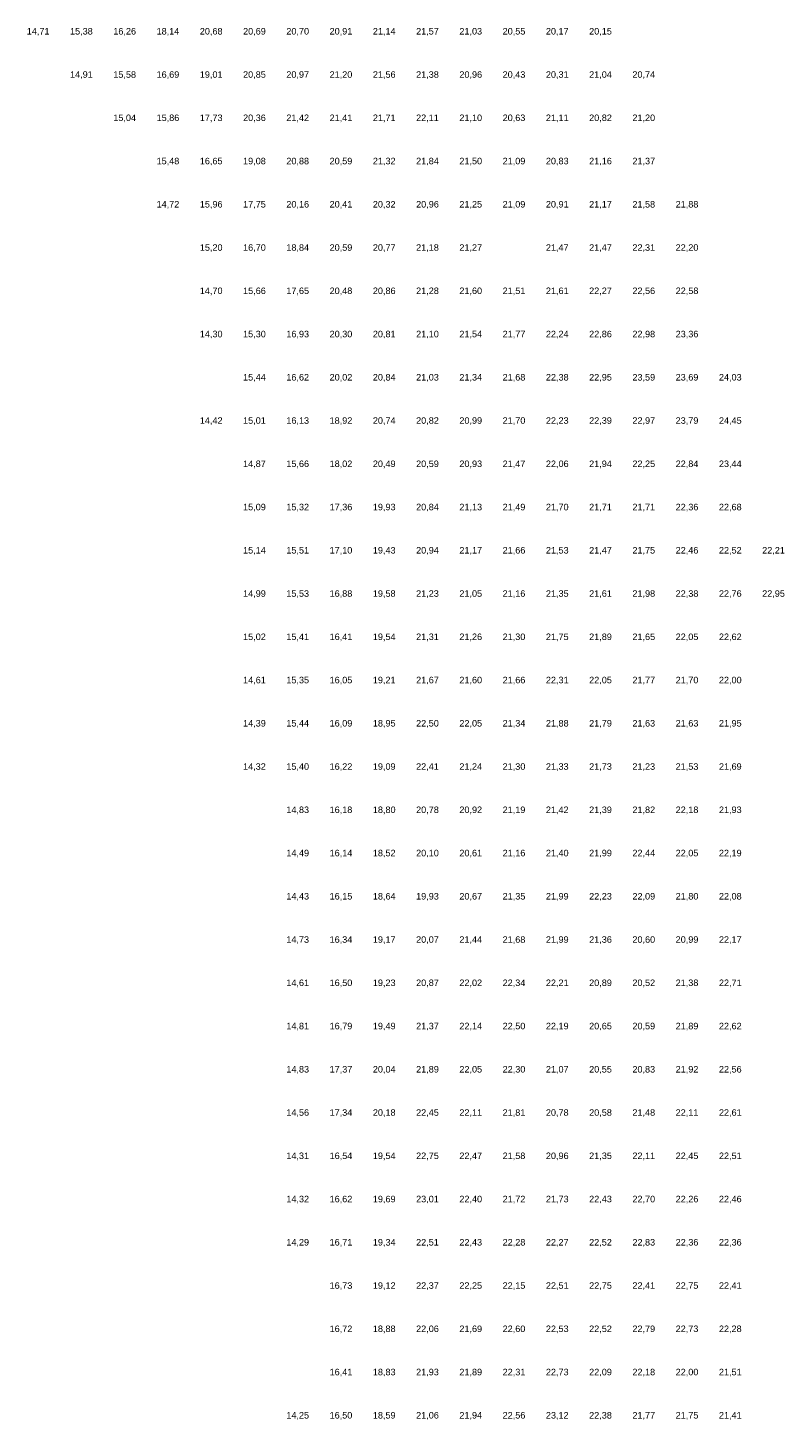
# Model space of a CAD drawing. Extents: x 198243 to 199107, y 361914 to 363516.
# Tile 15 of 17: x 198923 to 199097, y 362714 to 363036. Entities that reach past the tile are written whole.
import ezdxf
from ezdxf.enums import TextEntityAlignment as Align

# ---------------------------------------------------------------- set-up
doc = ezdxf.new("R2010")
doc.units = 0
doc.header["$MEASUREMENT"] = 0
doc.layers.add('rijk_10Anno', color=254, linetype='Continuous')
doc.styles.add('Arial', font='arial.ttf')

msp = doc.modelspace()

# ---------------------------------------------------------------- texts
at = {"layer": 'rijk_10Anno', "color": 254, "style": 'Arial'}
for s, p in [('14,71', (198925, 363033.82)), ('15,38', (198935, 363033.82)), ('16,26', (198945, 363033.82)), ('18,14', (198955, 363033.82)), ('20,68', (198965, 363033.82)), ('20,69', (198975, 363033.82)), ('20,70', (198985, 363033.82)), ('20,91', (198995, 363033.82)), ('21,14', (199005, 363033.82)), ('21,57', (199015, 363033.82)), ('21,03', (199025, 363033.82)), ('20,55', (199035, 363033.82)), ('20,17', (199045, 363033.82)), ('20,15', (199055, 363033.82)), ('14,91', (198935, 363023.82)), ('15,58', (198945, 363023.82)), ('16,69', (198955, 363023.82)), ('19,01', (198965, 363023.82)), ('20,85', (198975, 363023.82)), ('20,97', (198985, 363023.82)), ('21,20', (198995, 363023.82)), ('21,56', (199005, 363023.82)), ('21,38', (199015, 363023.82)), ('20,96', (199025, 363023.82)), ('20,43', (199035, 363023.82)), ('20,31', (199045, 363023.82)), ('21,04', (199055, 363023.82)), ('20,74', (199065, 363023.82)), ('15,04', (198945, 363013.82)), ('15,86', (198955, 363013.82)), ('17,73', (198965, 363013.82)), ('20,36', (198975, 363013.82)), ('21,42', (198985, 363013.82)), ('21,41', (198995, 363013.82)), ('21,71', (199005, 363013.82)), ('22,11', (199015, 363013.82)), ('21,10', (199025, 363013.82)), ('20,63', (199035, 363013.82)), ('21,11', (199045, 363013.82)), ('20,82', (199055, 363013.82)), ('21,20', (199065, 363013.82)), ('15,48', (198955, 363003.82)), ('16,65', (198965, 363003.82)), ('19,08', (198975, 363003.82)), ('20,88', (198985, 363003.82)), ('20,59', (198995, 363003.82)), ('21,32', (199005, 363003.82)), ('21,84', (199015, 363003.82)), ('21,50', (199025, 363003.82)), ('21,09', (199035, 363003.82)), ('20,83', (199045, 363003.82)), ('21,16', (199055, 363003.82)), ('21,37', (199065, 363003.82)), ('14,72', (198955, 362993.82)), ('15,96', (198965, 362993.82)), ('17,75', (198975, 362993.82)), ('20,16', (198985, 362993.82)), ('20,41', (198995, 362993.82)), ('20,32', (199005, 362993.82)), ('20,96', (199015, 362993.82)), ('21,25', (199025, 362993.82)), ('21,09', (199035, 362993.82)), ('20,91', (199045, 362993.82)), ('21,17', (199055, 362993.82)), ('21,58', (199065, 362993.82)), ('21,88', (199075, 362993.82)), ('15,20', (198965, 362983.82)), ('16,70', (198975, 362983.82)), ('18,84', (198985, 362983.82)), ('20,59', (198995, 362983.82)), ('20,77', (199005, 362983.82)), ('21,18', (199015, 362983.82)), ('21,27', (199025, 362983.82)), ('21,47', (199045, 362983.82)), ('21,47', (199055, 362983.82)), ('22,31', (199065, 362983.82)), ('22,20', (199075, 362983.82)), ('14,70', (198965, 362973.82)), ('15,66', (198975, 362973.82)), ('17,65', (198985, 362973.82)), ('20,48', (198995, 362973.82)), ('20,86', (199005, 362973.82)), ('21,28', (199015, 362973.82)), ('21,60', (199025, 362973.82)), ('21,51', (199035, 362973.82)), ('21,61', (199045, 362973.82)), ('22,27', (199055, 362973.82)), ('22,56', (199065, 362973.82)), ('22,58', (199075, 362973.82)), ('14,30', (198965, 362963.82)), ('15,30', (198975, 362963.82)), ('16,93', (198985, 362963.82)), ('20,30', (198995, 362963.82)), ('20,81', (199005, 362963.82)), ('21,10', (199015, 362963.82)), ('21,54', (199025, 362963.82)), ('21,77', (199035, 362963.82)), ('22,24', (199045, 362963.82)), ('22,86', (199055, 362963.82)), ('22,98', (199065, 362963.82)), ('23,36', (199075, 362963.82)), ('15,44', (198975, 362953.82)), ('16,62', (198985, 362953.82)), ('20,02', (198995, 362953.82)), ('20,84', (199005, 362953.82)), ('21,03', (199015, 362953.82)), ('21,34', (199025, 362953.82)), ('21,68', (199035, 362953.82)), ('22,38', (199045, 362953.82)), ('22,95', (199055, 362953.82)), ('23,59', (199065, 362953.82)), ('23,69', (199075, 362953.82)), ('24,03', (199085, 362953.82)), ('14,42', (198965, 362943.82)), ('15,01', (198975, 362943.82)), ('16,13', (198985, 362943.82)), ('18,92', (198995, 362943.82)), ('20,74', (199005, 362943.82)), ('20,82', (199015, 362943.82)), ('20,99', (199025, 362943.82)), ('21,70', (199035, 362943.82)), ('22,23', (199045, 362943.82)), ('22,39', (199055, 362943.82)), ('22,97', (199065, 362943.82)), ('23,79', (199075, 362943.82)), ('24,45', (199085, 362943.82)), ('14,87', (198975, 362933.82)), ('15,66', (198985, 362933.82)), ('18,02', (198995, 362933.82)), ('20,49', (199005, 362933.82)), ('20,59', (199015, 362933.82)), ('20,93', (199025, 362933.82)), ('21,47', (199035, 362933.82)), ('22,06', (199045, 362933.82)), ('21,94', (199055, 362933.82)), ('22,25', (199065, 362933.82)), ('22,84', (199075, 362933.82)), ('23,44', (199085, 362933.82)), ('15,09', (198975, 362923.82)), ('15,32', (198985, 362923.82)), ('17,36', (198995, 362923.82)), ('19,93', (199005, 362923.82)), ('20,84', (199015, 362923.82)), ('21,13', (199025, 362923.82)), ('21,49', (199035, 362923.82)), ('21,70', (199045, 362923.82)), ('21,71', (199055, 362923.82)), ('21,71', (199065, 362923.82)), ('22,36', (199075, 362923.82)), ('22,68', (199085, 362923.82)), ('15,14', (198975, 362913.82)), ('15,51', (198985, 362913.82)), ('17,10', (198995, 362913.82)), ('19,43', (199005, 362913.82)), ('20,94', (199015, 362913.82)), ('21,17', (199025, 362913.82)), ('21,66', (199035, 362913.82)), ('21,53', (199045, 362913.82)), ('21,47', (199055, 362913.82)), ('21,75', (199065, 362913.82)), ('22,46', (199075, 362913.82)), ('22,52', (199085, 362913.82)), ('22,21', (199095, 362913.82)), ('14,99', (198975, 362903.82)), ('15,53', (198985, 362903.82)), ('16,88', (198995, 362903.82)), ('19,58', (199005, 362903.82)), ('21,23', (199015, 362903.82)), ('21,05', (199025, 362903.82)), ('21,16', (199035, 362903.82)), ('21,35', (199045, 362903.82)), ('21,61', (199055, 362903.82)), ('21,98', (199065, 362903.82)), ('22,38', (199075, 362903.82)), ('22,76', (199085, 362903.82)), ('22,95', (199095, 362903.82)), ('15,02', (198975, 362893.82)), ('15,41', (198985, 362893.82)), ('16,41', (198995, 362893.82)), ('19,54', (199005, 362893.82)), ('21,31', (199015, 362893.82)), ('21,26', (199025, 362893.82)), ('21,30', (199035, 362893.82)), ('21,75', (199045, 362893.82)), ('21,89', (199055, 362893.82)), ('21,65', (199065, 362893.82)), ('22,05', (199075, 362893.82)), ('22,62', (199085, 362893.82)), ('14,61', (198975, 362883.82)), ('15,35', (198985, 362883.82)), ('16,05', (198995, 362883.82)), ('19,21', (199005, 362883.82)), ('21,67', (199015, 362883.82)), ('21,60', (199025, 362883.82)), ('21,66', (199035, 362883.82)), ('22,31', (199045, 362883.82)), ('22,05', (199055, 362883.82)), ('21,77', (199065, 362883.82)), ('21,70', (199075, 362883.82)), ('22,00', (199085, 362883.82)), ('14,39', (198975, 362873.82)), ('15,44', (198985, 362873.82)), ('16,09', (198995, 362873.82)), ('18,95', (199005, 362873.82)), ('22,50', (199015, 362873.82)), ('22,05', (199025, 362873.82)), ('21,34', (199035, 362873.82)), ('21,88', (199045, 362873.82)), ('21,79', (199055, 362873.82)), ('21,63', (199065, 362873.82)), ('21,63', (199075, 362873.82)), ('21,95', (199085, 362873.82)), ('14,32', (198975, 362863.82)), ('15,40', (198985, 362863.82)), ('16,22', (198995, 362863.82)), ('19,09', (199005, 362863.82)), ('22,41', (199015, 362863.82)), ('21,24', (199025, 362863.82)), ('21,30', (199035, 362863.82)), ('21,33', (199045, 362863.82)), ('21,73', (199055, 362863.82)), ('21,23', (199065, 362863.82)), ('21,53', (199075, 362863.82)), ('21,69', (199085, 362863.82)), ('14,83', (198985, 362853.82)), ('16,18', (198995, 362853.82)), ('18,80', (199005, 362853.82)), ('20,78', (199015, 362853.82)), ('20,92', (199025, 362853.82)), ('21,19', (199035, 362853.82)), ('21,42', (199045, 362853.82)), ('21,39', (199055, 362853.82)), ('21,82', (199065, 362853.82)), ('22,18', (199075, 362853.82)), ('21,93', (199085, 362853.82)), ('14,49', (198985, 362843.82)), ('16,14', (198995, 362843.82)), ('18,52', (199005, 362843.82)), ('20,10', (199015, 362843.82)), ('20,61', (199025, 362843.82)), ('21,16', (199035, 362843.82)), ('21,40', (199045, 362843.82)), ('21,99', (199055, 362843.82)), ('22,44', (199065, 362843.82)), ('22,05', (199075, 362843.82)), ('22,19', (199085, 362843.82)), ('14,43', (198985, 362833.82)), ('16,15', (198995, 362833.82)), ('18,64', (199005, 362833.82)), ('19,93', (199015, 362833.82)), ('20,67', (199025, 362833.82)), ('21,35', (199035, 362833.82)), ('21,99', (199045, 362833.82)), ('22,23', (199055, 362833.82)), ('22,09', (199065, 362833.82)), ('21,80', (199075, 362833.82)), ('22,08', (199085, 362833.82)), ('14,73', (198985, 362823.82)), ('16,34', (198995, 362823.82)), ('19,17', (199005, 362823.82)), ('20,07', (199015, 362823.82)), ('21,44', (199025, 362823.82)), ('21,68', (199035, 362823.82)), ('21,99', (199045, 362823.82)), ('21,36', (199055, 362823.82)), ('20,60', (199065, 362823.82)), ('20,99', (199075, 362823.82)), ('22,17', (199085, 362823.82)), ('14,61', (198985, 362813.82)), ('16,50', (198995, 362813.82)), ('19,23', (199005, 362813.82)), ('20,87', (199015, 362813.82)), ('22,02', (199025, 362813.82)), ('22,34', (199035, 362813.82)), ('22,21', (199045, 362813.82)), ('20,89', (199055, 362813.82)), ('20,52', (199065, 362813.82)), ('21,38', (199075, 362813.82)), ('22,71', (199085, 362813.82)), ('14,81', (198985, 362803.82)), ('16,79', (198995, 362803.82)), ('19,49', (199005, 362803.82)), ('21,37', (199015, 362803.82)), ('22,14', (199025, 362803.82)), ('22,50', (199035, 362803.82)), ('22,19', (199045, 362803.82)), ('20,65', (199055, 362803.82)), ('20,59', (199065, 362803.82)), ('21,89', (199075, 362803.82)), ('22,62', (199085, 362803.82)), ('14,83', (198985, 362793.82)), ('17,37', (198995, 362793.82)), ('20,04', (199005, 362793.82)), ('21,89', (199015, 362793.82)), ('22,05', (199025, 362793.82)), ('22,30', (199035, 362793.82)), ('21,07', (199045, 362793.82)), ('20,55', (199055, 362793.82)), ('20,83', (199065, 362793.82)), ('21,92', (199075, 362793.82)), ('22,56', (199085, 362793.82)), ('14,56', (198985, 362783.82)), ('17,34', (198995, 362783.82)), ('20,18', (199005, 362783.82)), ('22,45', (199015, 362783.82)), ('22,11', (199025, 362783.82)), ('21,81', (199035, 362783.82)), ('20,78', (199045, 362783.82)), ('20,58', (199055, 362783.82)), ('21,48', (199065, 362783.82)), ('22,11', (199075, 362783.82)), ('22,61', (199085, 362783.82)), ('14,31', (198985, 362773.82)), ('16,54', (198995, 362773.82)), ('19,54', (199005, 362773.82)), ('22,75', (199015, 362773.82)), ('22,47', (199025, 362773.82)), ('21,58', (199035, 362773.82)), ('20,96', (199045, 362773.82)), ('21,35', (199055, 362773.82)), ('22,11', (199065, 362773.82)), ('22,45', (199075, 362773.82)), ('22,51', (199085, 362773.82)), ('14,32', (198985, 362763.82)), ('16,62', (198995, 362763.82)), ('19,69', (199005, 362763.82)), ('23,01', (199015, 362763.82)), ('22,40', (199025, 362763.82)), ('21,72', (199035, 362763.82)), ('21,73', (199045, 362763.82)), ('22,43', (199055, 362763.82)), ('22,70', (199065, 362763.82)), ('22,26', (199075, 362763.82)), ('22,46', (199085, 362763.82)), ('14,29', (198985, 362753.82)), ('16,71', (198995, 362753.82)), ('19,34', (199005, 362753.82)), ('22,51', (199015, 362753.82)), ('22,43', (199025, 362753.82)), ('22,28', (199035, 362753.82)), ('22,27', (199045, 362753.82)), ('22,52', (199055, 362753.82)), ('22,83', (199065, 362753.82)), ('22,36', (199075, 362753.82)), ('22,36', (199085, 362753.82)), ('16,73', (198995, 362743.82)), ('19,12', (199005, 362743.82)), ('22,37', (199015, 362743.82)), ('22,25', (199025, 362743.82)), ('22,15', (199035, 362743.82)), ('22,51', (199045, 362743.82)), ('22,75', (199055, 362743.82)), ('22,41', (199065, 362743.82)), ('22,75', (199075, 362743.82)), ('22,41', (199085, 362743.82)), ('16,72', (198995, 362733.82)), ('18,88', (199005, 362733.82)), ('22,06', (199015, 362733.82)), ('21,69', (199025, 362733.82)), ('22,60', (199035, 362733.82)), ('22,53', (199045, 362733.82)), ('22,52', (199055, 362733.82)), ('22,79', (199065, 362733.82)), ('22,73', (199075, 362733.82)), ('22,28', (199085, 362733.82)), ('16,41', (198995, 362723.82)), ('18,83', (199005, 362723.82)), ('21,93', (199015, 362723.82)), ('21,89', (199025, 362723.82)), ('22,31', (199035, 362723.82)), ('22,73', (199045, 362723.82)), ('22,09', (199055, 362723.82)), ('22,18', (199065, 362723.82)), ('22,00', (199075, 362723.82)), ('21,51', (199085, 362723.82)), ('14,25', (198985, 362713.82)), ('16,50', (198995, 362713.82)), ('18,59', (199005, 362713.82)), ('21,06', (199015, 362713.82)), ('21,94', (199025, 362713.82)), ('22,56', (199035, 362713.82)), ('23,12', (199045, 362713.82)), ('22,38', (199055, 362713.82)), ('21,77', (199065, 362713.82)), ('21,75', (199075, 362713.82)), ('21,41', (199085, 362713.82))]:
    msp.add_text(s, height=1.503, dxfattribs=at).set_placement(p, align=Align.BOTTOM_CENTER)

doc.saveas('drawing.dxf')
